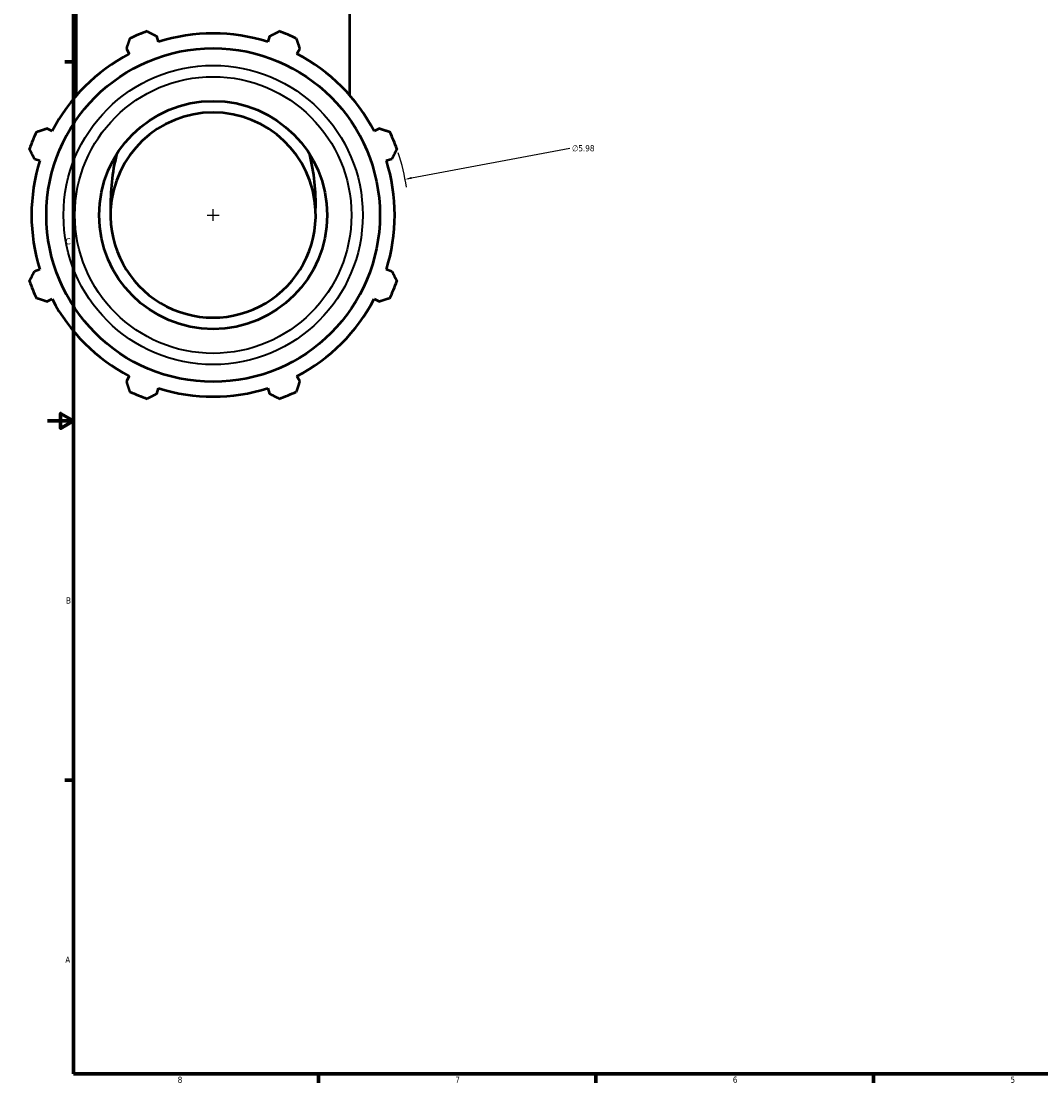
# Model space of a CAD drawing. Header units: inches. Extents: x -0.3 to 71.2, y -24.6 to 45.6.
# Tile 3 of 9: x -0.3 to 15.3, y 0.9 to 17.1. Entities that reach past the tile are written whole.
import ezdxf

# ---------------------------------------------------------------- set-up
doc = ezdxf.new("R2010")
doc.units = ezdxf.units.IN
doc.header["$MEASUREMENT"] = 0
for name, color, linetype, lineweight in [('Border (ANSI)', 7, 'Continuous', 70), ('Dimension (ANSI)', 7, 'Continuous', 25), ('Visible (ANSI)', 7, 'Continuous', 50), ('Visible Narrow (ANSI)', 7, 'Continuous', 35)]:
    doc.layers.add(name, color=color, linetype=linetype, lineweight=lineweight)
doc.styles.add('Note Text (ANSI)', font='tahoma.ttf')
doc.dimstyles.new('Default (ANSI)', dxfattribs={"dimtxt": 0.094488, "dimasz": 0.098425, "dimexe": 0.125, "dimexo": 0.0625, "dimgap": 0.031496, "dimtad": 0, "dimtih": 1, "dimtoh": 1, "dimrnd": 1e-08, "dimzin": 4, "dimdsep": 46, "dimtxsty": 'Note Text (ANSI)', "dimcen": 0.09, "dimdle": 0.393701, "dimclrd": 256, "dimclre": 256, "dimclrt": 5, "dimadec": 0, "dimazin": 1, "dimtfac": 1, "dimtofl": 0, "dimtmove": 0, "dimatfit": 3, "dimfxl": 1, "dimtolj": 1, "dimtzin": 4, "dimlwd": -1, "dimlwe": -1, "dimarcsym": 0})

# ---------------------------------------------------------------- blocks, each defined once
blk = doc.blocks.new('Borders Default Border')
at = {"layer": 'Border (ANSI)'}
for p, q in [((0.5, 16.5), (0.366, 16.5)), ((0.5, 5.5), (0.366, 5.5)), ((4.25, 1), (4.25, 0.866)), ((8.5, 1), (8.5, 0.866)), ((12.75, 1), (12.75, 0.866))]:
    blk.add_line(p, q, dxfattribs=at)
at = {"layer": 'Border (ANSI)', "flags": 128}
for points in [[(0.5, 1), (0.5, 21), (33.5, 21), (33.5, 1), (0.5, 1)], [(0.1, 11), (0.5, 11), (0.3, 11.115), (0.3, 10.885), (0.5, 11)]]:
    blk.add_lwpolyline(points, dxfattribs=at)
at = {"layer": 'Border (ANSI)', "color": 5, "true_color": 0x0000ff, "char_height": 0.0945, "attachment_point": 7, "style": 'Note Text (ANSI)'}
for s, insert in [('C', (0.378, 13.701)), ('B', (0.384, 8.203)), ('A', (0.373, 2.703)), ('8', (2.094, 0.863)), ('7', (6.346, 0.866)), ('6', (10.595, 0.864)), ('5', (14.847, 0.864))]:
    blk.add_mtext(s, dxfattribs=dict(at, insert=insert))
blk = doc.blocks.new('*D12')
at = {"layer": 'Defpoints', "color": 0, "transparency": 16777216}
for p in [(5.577, 14.7), (-0.302, 13.603)]:
    blk.add_point(p, dxfattribs=at)
at = {"layer": 'Dimension (ANSI)', "transparency": 16777216}
for p, q in [((8.1, 15.171), (5.673, 14.718)), ((2.547, 14.152), (2.727, 14.152)), ((2.637, 14.062), (2.637, 14.242))]:
    blk.add_line(p, q, dxfattribs=at)
blk.add_arc((2.637, 14.152), 2.99, 8.175, 18.5943, dxfattribs=at)
blk.add_solid([(5.67, 14.734), (5.676, 14.702), (5.577, 14.7)], dxfattribs=at)
at = {"layer": 'Dimension (ANSI)', "color": 5, "transparency": 16777216, "insert": (8.132, 15.222), "char_height": 0.0945, "attachment_point": 1, "style": 'Note Text (ANSI)'}
blk.add_mtext('\\A1;∅5.98', dxfattribs=at)

msp = doc.modelspace()

# ---------------------------------------------------------------- linework, layer by layer
at = {"layer": 'Visible (ANSI)'}
for p, q in [((0.544, 15.983), (0.544, 18.115)), ((4.73, 15.983), (4.73, 18.115)), ((1.801, 16.804), (1.774, 16.889)), ((3.501, 16.889), (3.474, 16.804)), ((1.312, 16.698), (1.353, 16.618)), ((3.921, 16.618), (3.963, 16.698)), ((0.171, 15.436), (0.091, 15.477)), ((5.183, 15.477), (5.104, 15.436)), ((-0.1, 15.015), (-0.015, 14.988)), ((5.289, 14.988), (5.375, 15.015)), ((-0.015, 13.316), (-0.1, 13.289)), ((5.375, 13.289), (5.289, 13.316)), ((0.091, 12.826), (0.171, 12.868)), ((5.104, 12.868), (5.183, 12.826)), ((1.353, 11.685), (1.312, 11.606)), ((3.963, 11.606), (3.921, 11.685)), ((1.774, 11.414), (1.801, 11.5)), ((3.474, 11.5), (3.501, 11.414))]:
    msp.add_line(p, q, dxfattribs=at)
for radius in [2.554, 1.746]:
    msp.add_circle((2.637, 14.152), radius, dxfattribs=at)
for radius, start, end in [(2.99, 109.792, 115.208), (2.781, 72.5, 107.5), (2.99, 64.792, 70.208), (2.781, 117.5, 152.5), (2.781, 27.5, 62.5), (1.571, 2.659, 177.341), (2.99, 154.792, 160.208), (2.99, 19.792, 25.208), (2.781, 162.5, 197.5), (2.781, 342.5, 17.5), (1.571, 177.341, 2.659), (2.99, 199.792, 205.208), (2.99, 334.792, 340.208), (2.781, 207.5, 242.5), (2.781, 297.5, 332.5), (2.99, 244.792, 250.208), (2.781, 252.5, 287.5), (2.99, 289.792, 295.208)]:
    msp.add_arc((2.637, 14.152), radius, start, end, dxfattribs=at)
for start_param, end_param in [(4.366839, 4.758797), (1.524389, 1.916346)]:
    msp.add_ellipse((2.637, 14.328), major_axis=(0, -2.222), ratio=0.707107, start_param=start_param, end_param=end_param, dxfattribs=at)
for points, weights in [([(1.625, 16.965), (1.701, 16.927), (1.774, 16.889)], [1, 1.00169048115, 1.00256473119]), ([(3.501, 16.889), (3.574, 16.927), (3.65, 16.965)], [1.00256473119, 1.00169048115, 1]), ([(1.312, 16.698), (1.337, 16.776), (1.364, 16.857)], [1.00256473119, 1.00169048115, 1]), ([(3.911, 16.857), (3.937, 16.776), (3.963, 16.698)], [1, 1.00169048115, 1.00256473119]), ([(-0.068, 15.425), (0.013, 15.452), (0.091, 15.477)], [1, 1.00169048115, 1.00256473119]), ([(5.183, 15.477), (5.261, 15.452), (5.343, 15.425)], [1.00256473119, 1.00169048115, 1]), ([(-0.1, 15.015), (-0.137, 15.088), (-0.176, 15.164)], [1.00256473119, 1.00169048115, 1]), ([(5.451, 15.164), (5.412, 15.088), (5.375, 15.015)], [1, 1.00169048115, 1.00256473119]), ([(-0.176, 13.139), (-0.137, 13.216), (-0.1, 13.289)], [1, 1.00169048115, 1.00256473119]), ([(5.375, 13.289), (5.412, 13.216), (5.451, 13.139)], [1.00256473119, 1.00169048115, 1]), ([(0.091, 12.826), (0.013, 12.852), (-0.068, 12.878)], [1.00256473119, 1.00169048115, 1]), ([(5.343, 12.878), (5.261, 12.852), (5.183, 12.826)], [1, 1.00169048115, 1.00256473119]), ([(1.364, 11.447), (1.337, 11.528), (1.312, 11.606)], [1, 1.00169048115, 1.00256473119]), ([(3.963, 11.606), (3.937, 11.528), (3.911, 11.447)], [1.00256473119, 1.00169048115, 1]), ([(1.774, 11.414), (1.701, 11.377), (1.625, 11.338)], [1.00256473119, 1.00169048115, 1]), ([(3.65, 11.338), (3.574, 11.377), (3.501, 11.414)], [1, 1.00169048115, 1.00256473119])]:
    msp.add_rational_spline(points, weights, degree=2, dxfattribs=at)
at = {"layer": 'Visible Narrow (ANSI)'}
for radius in [2.291, 2.118]:
    msp.add_circle((2.637, 14.152), radius, dxfattribs=at)

# ---------------------------------------------------------------- block references
msp.add_blockref('Borders Default Border', (0, 0))

# ---------------------------------------------------------------- dimensions: what is measured, and where the dimension line sits
at = {"layer": 'Dimension (ANSI)'}
dim = msp.add_diameter_dim_2p(p1=(-0.302, 13.603), p2=(5.577, 14.7), dimstyle='Default (ANSI)', override={"dimgap": 0.031496, "dimdec": 2, "dimlfac": 1, "dimtol": 0, "dimlim": 0, "dimtp": 0, "dimtm": 0, "dimtdec": 2}, dxfattribs=at)
dim.commit()
dim.dimension.update_dxf_attribs({"geometry": '*D12', "text_midpoint": (8.1, 15.171), "dimtype": 163})

doc.saveas('drawing.dxf')
